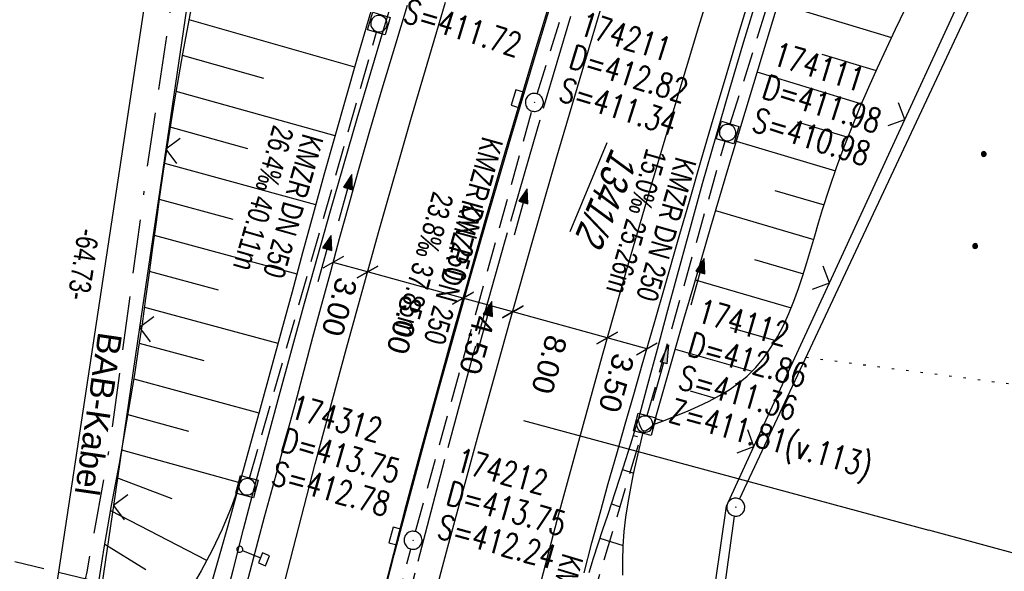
# Model space of a CAD drawing. Extents: x 508338 to 508887, y 451697 to 452490.
# Tile 16 of 37: x 508508 to 508590, y 451943 to 451989. Entities that reach past the tile are written whole.
import ezdxf

# ---------------------------------------------------------------- set-up
doc = ezdxf.new("R2010")
doc.units = 0
doc.header["$LTSCALE"] = 10
doc.header["$MEASUREMENT"] = 0
for name, pattern in [('ACAD_ISO16W100', [73, 15, -6.5, 15, -6.5, 15, -7, 1, -7]), ('ACHSE', [5.5, 4, -0.5, 0.5, -0.5]), ('AUSGEZOGEN', [0]), ('LT00', [0]), ('LT17', [0.15, 0.1, -0.05]), ('PUNKTX2_STR', [0.6, 0.1, -0.5]), ('STRICHLINIE2', [0.375, 0.25, -0.125])]:
    doc.linetypes.add(name, pattern=pattern)
doc.layers.get('0').update_dxf_attribs({"linetype": 'LT00'})
for name, color, linetype in [('--EK_FBR', 250, 'LT00'), ('--EK_Halt-Pfeil', 4, 'LT00'), ('--EK_Haltung', 7, 'STRICHLINIE2'), ('--EK_Haltung-Text', 140, 'LT00'), ('--EK_Schacht-Text', 5, 'LT00'), ('--EK_ST-93-1', 30, 'LT17'), ('--EL_DFK_AB_L', 21, 'LT00'), ('--EL_DFK_AB_P', 7, 'LT00'), ('--EL_Halt-Pfeil', 4, 'LT00'), ('--EL_Haltung', 182, 'STRICHLINIE2'), ('--EL_Haltung-Text', 182, 'LT00'), ('-AX-093', 35, 'ACHSE'), ('-GRA-40O', 11, 'Continuous'), ('ABSTAND', 8, 'LT00'), ('BAB-KABEL', 220, 'ACAD_ISO16W100'), ('BAB-KABEL_TEXT', 221, 'Continuous'), ('BEMAßUNG', 255, 'Continuous'), ('DFK_AB_FLNR', 7, 'Continuous'), ('DFK_AB_L', 21, 'LT00'), ('DFK_AB_P', 7, 'LT00'), ('DFK_NUTZUNG', 250, 'LT00'), ('DFK_NUTZUNGSGRENZE', 70, 'PUNKTX2_STR'), ('PFEIL', 140, 'AUSGEZOGEN'), ('V120_AFBR_BAB', 250, 'LT00'), ('V120_BOESCH', 250, 'LT00'), ('V120_BOSCHUNG', 250, 'LT00'), ('V120_GRABEN', 250, 'LT00'), ('V120_H_BORD', 8, 'LT00'), ('V120_KA_MULD', 182, 'LT00'), ('V120_KA_PRUF', 182, 'LT00'), ('V120_LD_MARK', 2, 'LT00'), ('V120_SCHILD_K', 1, 'LT00'), ('V120_SINKK', 182, 'LT00'), ('V120_ZAUN', 40, 'LT00')]:
    doc.layers.add(name, color=color, linetype=linetype)
doc.styles.add('Arial', font='ARIAL.TTF')
doc.styles.add('Beschrift', font='ARIAL.TTF')
doc.styles.add('Haltungsbeschriftung', font='ARIAL.TTF', dxfattribs={"width": 0.75})
doc.styles.add('schachtbeschriftung', font='romans.shx', dxfattribs={"width": 0.75, "height": 2})
doc.styles.get("Standard").update_dxf_attribs({"font": 'ARIAL.TTF'})

# ---------------------------------------------------------------- blocks, each defined once
blk = doc.blocks.new('SYMB0003')
at = {"color": 0, "linetype": 'ByBlock'}
for p, q in [((-0.015712, 0), (0.010166, 0.012015)), ((0, -0.021257), (-0.015712, 0)), ((0.010166, 0.012015), (0, -0.021257))]:
    blk.add_line(p, q, dxfattribs=at)
for points in [[(-0.031395, 0.499013), (-0.093691, 0.491144), (-0.154509, 0.475528), (-0.21289, 0.452414), (-0.267913, 0.422164), (-0.318712, 0.385257), (-0.364484, 0.342274), (-0.404509, 0.293893), (-0.438154, 0.240877), (-0.464888, 0.184062), (-0.484292, 0.124345), (-0.496058, 0.062667), (-0.5, 0)], [(-0.5, 0), (-0.496058, -0.062667), (-0.484292, -0.124345), (-0.464888, -0.184062), (-0.438154, -0.240877), (-0.404509, -0.293893), (-0.364485, -0.342274), (-0.318712, -0.385257), (-0.267914, -0.422164), (-0.21289, -0.452414), (-0.154509, -0.475529), (-0.093691, -0.491144), (-0.031395, -0.499014), (0.031395, -0.499014)], [(0.5, 0), (0.496057, 0.062667), (0.484292, 0.124345), (0.464888, 0.184062), (0.438153, 0.240877), (0.404509, 0.293893), (0.364484, 0.342274), (0.318712, 0.385257), (0.267913, 0.422164), (0.21289, 0.452414), (0.154509, 0.475528), (0.093691, 0.491144), (0.031395, 0.499013), (-0.031395, 0.499013)], [(0.031395, -0.499014), (0.093691, -0.491144), (0.154509, -0.475529), (0.21289, -0.452414), (0.267914, -0.422164), (0.318712, -0.385257), (0.364485, -0.342274), (0.404509, -0.293893), (0.438154, -0.240877), (0.464889, -0.184062), (0.484292, -0.124345), (0.496058, -0.062667), (0.5, 0)]]:
    blk.add_lwpolyline(points, dxfattribs=at)
blk = doc.blocks.new('Ackerland7')
at = {"layer": 'DFK_NUTZUNG', "color": 0, "linetype": 'ByBlock'}
for p, q in [((-4, 3.928), (-4, 3.67)), ((-3.95, 3.628), (-3.95, 3.97)), ((-3.9, 3.99), (-3.9, 3.607)), ((-3.85, 3.601), (-3.85, 3.997)), ((-3.8, 3.99), (-3.8, 3.607)), ((-3.75, 3.628), (-3.75, 3.97)), ((-3.7, 3.928), (-3.7, 3.67)), ((-3.65, 3.798), (-3.65, 3.8)), ((3.7, 3.929), (3.7, 3.671)), ((3.75, 3.629), (3.75, 3.971)), ((3.8, 3.992), (3.8, 3.608)), ((3.85, 3.602), (3.85, 3.998)), ((3.9, 3.992), (3.9, 3.608)), ((3.95, 3.629), (3.95, 3.971)), ((4, 3.929), (4, 3.671)), ((4.05, 3.799), (4.05, 3.801)), ((-7.85, 0.129), (-7.85, -0.129)), ((-7.8, -0.171), (-7.8, 0.171)), ((-7.75, 0.192), (-7.75, -0.192)), ((-7.7, -0.198), (-7.7, 0.198)), ((-7.65, 0.192), (-7.65, -0.192)), ((-7.6, -0.171), (-7.6, 0.171)), ((-7.55, 0.129), (-7.55, -0.129)), ((-7.5, -0.001), (-7.5, 0.001)), ((-0.15, 0.129), (-0.15, -0.129)), ((-0.1, -0.171), (-0.1, 0.171)), ((-0.05, 0.192), (-0.05, -0.192)), ((0, -0.198), (0, 0.198)), ((0.05, 0.192), (0.05, -0.192)), ((0.1, -0.171), (0.1, 0.171)), ((0.15, 0.129), (0.15, -0.129)), ((0.2, -0.001), (0.2, 0.001)), ((7.55, 0.129), (7.55, -0.129)), ((7.6, -0.171), (7.6, 0.171)), ((7.65, 0.192), (7.65, -0.192)), ((7.7, -0.198), (7.7, 0.198)), ((7.75, 0.192), (7.75, -0.192)), ((7.8, -0.171), (7.8, 0.171)), ((7.85, 0.129), (7.85, -0.129)), ((7.9, -0.001), (7.9, 0.001)), ((-4, -3.671), (-4, -3.929)), ((-3.95, -3.971), (-3.95, -3.629)), ((-3.9, -3.608), (-3.9, -3.992)), ((-3.85, -3.998), (-3.85, -3.602)), ((-3.8, -3.608), (-3.8, -3.992)), ((-3.75, -3.971), (-3.75, -3.629)), ((-3.7, -3.671), (-3.7, -3.929)), ((-3.65, -3.801), (-3.65, -3.799)), ((3.7, -3.671), (3.7, -3.929)), ((3.75, -3.971), (3.75, -3.629)), ((3.8, -3.608), (3.8, -3.992)), ((3.85, -3.998), (3.85, -3.602)), ((3.9, -3.608), (3.9, -3.992)), ((3.95, -3.971), (3.95, -3.629)), ((4, -3.671), (4, -3.929)), ((4.05, -3.801), (4.05, -3.799))]:
    blk.add_line(p, q, dxfattribs=at)
for points in [[(-3.65, 3.799), (-3.67, 3.886), (-3.725, 3.955), (-3.805, 3.994), (-3.894, 3.994), (-3.975, 3.955), (-4.03, 3.886), (-4.05, 3.799), (-4.03, 3.712), (-3.975, 3.642), (-3.894, 3.604), (-3.805, 3.604), (-3.725, 3.642), (-3.67, 3.712), (-3.65, 3.799)], [(4.05, 3.8), (4.03, 3.887), (3.975, 3.956), (3.894, 3.995), (3.805, 3.995), (3.725, 3.956), (3.67, 3.887), (3.65, 3.8), (3.67, 3.713), (3.725, 3.644), (3.805, 3.605), (3.894, 3.605), (3.975, 3.644), (4.03, 3.713), (4.05, 3.8)], [(-7.5, 0), (-7.52, 0.087), (-7.575, 0.156), (-7.655, 0.195), (-7.744, 0.195), (-7.825, 0.156), (-7.88, 0.087), (-7.9, 0)], [(0.2, 0), (0.18, 0.087), (0.125, 0.156), (0.045, 0.195), (-0.044, 0.195), (-0.125, 0.156), (-0.18, 0.087), (-0.2, 0)], [(-0.2, 0), (-0.18, -0.087), (-0.125, -0.156), (-0.044, -0.195), (0.045, -0.195), (0.125, -0.156), (0.18, -0.087), (0.2, 0)], [(7.9, 0), (7.88, 0.087), (7.825, 0.156), (7.744, 0.195), (7.655, 0.195), (7.575, 0.156), (7.52, 0.087), (7.5, 0)], [(7.5, 0), (7.52, -0.087), (7.575, -0.156), (7.655, -0.195), (7.744, -0.195), (7.825, -0.156), (7.88, -0.087), (7.9, 0)], [(-7.9, 0), (-7.88, -0.087), (-7.825, -0.156), (-7.744, -0.195), (-7.655, -0.195), (-7.575, -0.156), (-7.52, -0.087), (-7.5, 0)], [(-3.65, -3.8), (-3.67, -3.713), (-3.725, -3.644), (-3.805, -3.605), (-3.894, -3.605), (-3.975, -3.644), (-4.03, -3.713), (-4.05, -3.8), (-4.03, -3.887), (-3.975, -3.956), (-3.894, -3.995), (-3.805, -3.995), (-3.725, -3.956), (-3.67, -3.887), (-3.65, -3.8)], [(4.05, -3.8), (4.03, -3.713), (3.975, -3.644), (3.894, -3.605), (3.805, -3.605), (3.725, -3.644), (3.67, -3.713), (3.65, -3.8), (3.67, -3.887), (3.725, -3.956), (3.805, -3.995), (3.894, -3.995), (3.975, -3.956), (4.03, -3.887), (4.05, -3.8)]]:
    blk.add_lwpolyline(points, dxfattribs=at)
blk = doc.blocks.new('SYMB1263')
at = {"color": 0, "linetype": 'ByBlock'}
for p, q in [((0.014231, 0.098982), (-0.014231, 0.098982)), ((-0.014231, -0.098982), (0.014232, -0.098982))]:
    blk.add_line(p, q, dxfattribs=at)
for points in [[(0, 0.1), (0, 0.75), (0.18, 0.75), (0.18, 1), (-0.18, 1), (-0.18, 0.75), (0, 0.75)], [(-0.014231, 0.098982), (-0.041542, 0.090963), (-0.065486, 0.075575), (-0.084125, 0.054064), (-0.095949, 0.028173), (-0.1, 0)], [(-0.1, 0), (-0.095949, -0.028173), (-0.084125, -0.054064), (-0.065486, -0.075575), (-0.041541, -0.090963), (-0.014231, -0.098982)], [(0.1, 0), (0.095949, 0.028173), (0.084125, 0.054064), (0.065486, 0.075575), (0.041541, 0.090963), (0.014231, 0.098982)], [(0.014232, -0.098982), (0.041542, -0.090963), (0.065486, -0.075575), (0.084125, -0.054064), (0.095949, -0.028173), (0.1, 0)]]:
    blk.add_lwpolyline(points, dxfattribs=at)
blk = doc.blocks.new('SYMB0024')
at = {"color": 0, "linetype": 'ByBlock'}
for p, q in [((-0.5, 0.5), (0, 0)), ((0, 0), (0.5, 0.5))]:
    blk.add_line(p, q, dxfattribs=at)
blk = doc.blocks.new('Pfreil3')
at = {"layer": 'PFEIL'}
blk.add_hatch(color=256, dxfattribs=at).paths.add_polyline_path([(-1.549, 0.273), (-1.549, -0.273), (0, 0)])
for p, q in [((-1.549, 0), (-4.831, 0)), ((-1.549, -0.273), (-1.549, 0.273)), ((-1.549, 0.273), (0, 0)), ((0, 0), (-1.549, -0.273))]:
    blk.add_line(p, q, dxfattribs=at)
blk = doc.blocks.new('SYMB0652')
at = {"color": 0, "linetype": 'ByBlock'}
blk.add_lwpolyline([(-0.15, -0.075), (0.15, -0.075), (0.15, 0.075), (-0.15, 0.075), (-0.15, -0.075)], dxfattribs=at)
blk = doc.blocks.new('SYMB1210')
at = {"color": 0, "linetype": 'ByBlock'}
blk.add_line((0.018815, -0.179014), (0.055623, -0.17119), dxfattribs=at)
for points in [[(-0.2, -0.2), (-0.2, 0.2), (0.2, 0.2), (0.2, -0.2), (-0.2, -0.2)], [(0.018815, 0.179014), (-0.018815, 0.179014), (-0.055623, 0.17119), (-0.09, 0.155885), (-0.120444, 0.133766), (-0.145623, 0.105801), (-0.164438, 0.073213), (-0.176067, 0.037424), (-0.18, 0)], [(-0.18, 0), (-0.176067, -0.037424), (-0.164438, -0.073213), (-0.145623, -0.105801), (-0.120444, -0.133766), (-0.09, -0.155885), (-0.055623, -0.17119), (-0.018815, -0.179014), (0.018815, -0.179014)], [(0.18, 0), (0.176067, 0.037424), (0.164438, 0.073213), (0.145623, 0.105801), (0.120444, 0.133766), (0.09, 0.155885), (0.055623, 0.17119), (0.018815, 0.179014)], [(0.055623, -0.17119), (0.09, -0.155885), (0.120444, -0.133766), (0.145623, -0.105801), (0.164438, -0.073213), (0.176067, -0.037424), (0.18, 0)]]:
    blk.add_lwpolyline(points, dxfattribs=at)
blk = doc.blocks.new('_Oblique')
at = {"color": 0, "linetype": 'ByBlock', "lineweight": -2}
blk.add_line((-0.5, -0.5), (0.5, 0.5), dxfattribs=at)
blk = doc.blocks.new('SYMB0070')
at = {"color": 0, "linetype": 'ByBlock'}
for p, q in [((-0.5, 0), (0.2, 0)), ((0.5, 0), (0.2, 0.1)), ((0.2, 0.1), (0.2, 0)), ((0.468, 0), (0.21, 0.086)), ((0.21, 0.086), (0.21, -0.086)), ((0.21, -0.086), (0.468, 0)), ((0.22, -0.072), (0.437, 0)), ((0.23, -0.058), (0.405, 0)), ((0.24, -0.045), (0.374, 0)), ((0.342, 0), (0.25, 0.031)), ((0.25, 0.031), (0.25, -0.031)), ((0.25, -0.031), (0.342, 0)), ((0.26, -0.017), (0.31, 0)), ((0.27, -0.003), (0.279, 0))]:
    blk.add_line(p, q, dxfattribs=at)
for points in [[(0.2, 0), (0.2, -0.1), (0.5, 0)], [(0.437, 0), (0.22, 0.072), (0.22, -0.072)], [(0.405, 0), (0.23, 0.058), (0.23, -0.058)], [(0.374, 0), (0.24, 0.045), (0.24, -0.045)], [(0.31, 0), (0.26, 0.017), (0.26, -0.017)], [(0.279, 0), (0.27, 0.003), (0.27, -0.003)]]:
    blk.add_lwpolyline(points, dxfattribs=at)

msp = doc.modelspace()

# ---------------------------------------------------------------- linework, layer by layer
at = {"layer": '--EK_FBR'}
for points in [[(508554.746, 451942.516), (508555.403, 451945.003), (508556.076, 451947.484), (508556.763, 451949.959), (508557.46, 451952.43), (508558.165, 451954.899), (508558.875, 451957.367), (508559.586, 451959.835), (508560.567, 451963.243), (508561.548, 451966.653), (508562.53, 451970.065), (508563.516, 451973.477), (508564.506, 451976.888), (508565.502, 451980.299), (508566.506, 451983.707), (508567.52, 451987.112), (508568.926, 451991.769)], [(508526.549, 451941.188), (508527.077, 451943.188), (508527.612, 451945.185), (508528.153, 451947.182), (508528.696, 451949.178), (508529.239, 451951.174), (508529.979, 451953.915), (508530.714, 451956.657), (508531.446, 451959.4), (508532.179, 451962.142), (508532.913, 451964.883), (508533.652, 451967.624), (508534.398, 451970.362), (508535.154, 451973.098), (508535.92, 451975.83), (508536.922, 451979.328), (508537.944, 451982.819), (508538.984, 451986.306), (508540.039, 451989.788)]]:
    msp.add_lwpolyline(points, dxfattribs=at)
at = {"layer": '--EK_FBR', "color": 2}
for points in [[(508552.166, 451991.001), (508550.728, 451986.24), (508549.308, 451981.473), (508547.907, 451976.701), (508546.522, 451971.924), (508545.138, 451967.085), (508543.772, 451962.241), (508542.426, 451957.391), (508541.102, 451952.535), (508539.801, 451947.673), (508538.646, 451943.269), (508537.514, 451938.859), (508536.405, 451934.444), (508535.321, 451930.022), (508534.703, 451927.449), (508534.092, 451924.875), (508533.487, 451922.299), (508532.885, 451919.723), (508532.285, 451917.146)], [(508542.156, 451939.975), (508543.417, 451944.674), (508544.687, 451949.371), (508545.968, 451954.064), (508547.262, 451958.754), (508548.568, 451963.441), (508550.483, 451970.212), (508552.428, 451976.973), (508554.406, 451983.726), (508556.418, 451990.469)]]:
    msp.add_lwpolyline(points, dxfattribs=at)
at = {"layer": '--EK_Haltung'}
for p, q in [((508550.831, 451982.417), (508563.052, 452021.302)), ((508566.916, 451979.902), (508578.334, 452016.219)), ((508526.899, 451950.4), (508537.463, 451987.54)), ((508540.708, 451945.945), (508550.406, 451980.978)), ((508559.994, 451955.611), (508566.486, 451978.464)), ((508551.047, 451925.622), (508559.574, 451954.172)), ((508533.444, 451917.83), (508540.321, 451944.495))]:
    msp.add_line(p, q, dxfattribs=at)
at = {"layer": '--EK_ST-93-1', "ltscale": 2.5}
msp.add_line((508538.916, 451935.716), (508500.068, 451945.214), dxfattribs=at)
at = {"layer": '--EL_DFK_AB_L'}
for p, q in [((508567.689, 451948.658), (508608.872, 452036.5)), ((508509.793, 451934.44), (508519.248, 451996.958)), ((508562.573, 451913.122), (508567.268, 451947.236))]:
    msp.add_line(p, q, dxfattribs=at)
at = {"layer": '--EL_Haltung'}
for p, q in [((508550.831, 451982.417), (508563.052, 452021.302)), ((508566.916, 451979.902), (508578.334, 452016.219)), ((508526.899, 451950.4), (508537.463, 451987.54)), ((508540.708, 451945.945), (508550.406, 451980.978)), ((508559.994, 451955.611), (508566.486, 451978.464)), ((508551.047, 451925.622), (508559.574, 451954.172)), ((508533.444, 451917.83), (508540.321, 451944.495))]:
    msp.add_line(p, q, dxfattribs=at)
at = {"layer": '-AX-093', "ltscale": 0.2}
msp.add_lwpolyline([(508553.617, 451988.853), (508550.829, 451979.473), (508548.119, 451970.07), (508545.485, 451960.646), (508542.928, 451951.2), (508540.449, 451941.733), (508538.047, 451932.247), (508535.723, 451922.741), (508533.477, 451913.217), (508531.308, 451903.675), (508529.218, 451894.115), (508527.206, 451884.538), (508525.272, 451874.945), (508523.417, 451865.337), (508521.64, 451855.714), (508519.942, 451846.077), (508518.323, 451836.426), (508516.783, 451826.762), (508515.322, 451817.086)], dxfattribs=at)
at = {"layer": '-GRA-40O'}
for p in [(508549.711, 451955.207), (508622.094, 451935.568)]:
    msp.add_line(p, (508583.441, 451946.055), dxfattribs=at)
at = {"layer": 'BAB-KABEL', "ltscale": 0.03, "flags": 128}
msp.add_lwpolyline([(508761.28, 452432.606), (508758.419, 452428.428), (508739.68, 452403.76), (508729.292, 452388.818), (508718.54, 452373.233), (508703.599, 452351.252), (508691.191, 452332.568), (508683.269, 452321.197), (508665.145, 452295.518), (508650.311, 452273.797), (508640.27, 452255.934), (508627.098, 452232.209), (508605.23, 452190.541), (508599.472, 452179.579), (508592.749, 452167.391), (508583.651, 452148.788), (508573.765, 452130.582), (508563.425, 452108.449), (508560.447, 452102.665), (508549.765, 452082.181), (508542.414, 452068.716), (508539.087, 452057.314), (508533.483, 452037.156), (508524.028, 452005.818), (508520.877, 451993.356), (508518.427, 451976.743), (508515.272, 451953.251), (508513.346, 451942.584), (508511.857, 451935.865), (508509.56, 451928.87), (508504.088, 451903.888), (508497.962, 451875.101), (508486.027, 451837.964), (508485.698, 451831.624), (508478.836, 451792.344), (508487.53, 451759.381), (508487.306, 451756.485), (508479.92, 451748.176)], dxfattribs=at)
at = {"layer": 'BEMAßUNG'}
for p, q in [((508536.717, 451967.58), (508533.852, 451968.371)), ((508544.665, 451965.387), (508536.718, 451967.581)), ((508548.804, 451964.251), (508544.666, 451965.393)), ((508556.68, 451962.083), (508548.805, 451964.257)), ((508559.982, 451961.172), (508556.68, 451962.083))]:
    msp.add_line(p, q, dxfattribs=at)
at = {"layer": 'DFK_AB_L'}
for p, q in [((508567.689, 451948.658), (508608.872, 452036.5)), ((508509.793, 451934.44), (508519.248, 451996.958)), ((508562.573, 451913.122), (508567.268, 451947.236))]:
    msp.add_line(p, q, dxfattribs=at)
at = {"layer": 'DFK_NUTZUNGSGRENZE', "ltscale": 0.2}
msp.add_line((508573.23, 451960.469), (508600.66, 451956.909), dxfattribs=at)
at = {"layer": 'V120_AFBR_BAB'}
for points in [[(508554.746, 451942.516), (508555.403, 451945.003), (508556.076, 451947.484), (508556.763, 451949.959), (508557.46, 451952.43), (508558.165, 451954.899), (508558.875, 451957.367), (508559.586, 451959.835), (508560.567, 451963.243), (508561.548, 451966.653), (508562.53, 451970.065), (508563.516, 451973.477), (508564.506, 451976.888), (508565.502, 451980.299), (508566.506, 451983.707), (508567.52, 451987.112), (508568.926, 451991.769)], [(508526.549, 451941.188), (508527.077, 451943.188), (508527.612, 451945.185), (508528.153, 451947.182), (508528.696, 451949.178), (508529.239, 451951.174), (508529.979, 451953.915), (508530.714, 451956.657), (508531.446, 451959.4), (508532.179, 451962.142), (508532.913, 451964.883), (508533.652, 451967.624), (508534.398, 451970.362), (508535.154, 451973.098), (508535.92, 451975.83), (508536.922, 451979.328), (508537.944, 451982.819), (508538.984, 451986.306), (508540.039, 451989.788)]]:
    msp.add_lwpolyline(points, dxfattribs=at)
at = {"layer": 'V120_AFBR_BAB', "color": 0}
for points in [[(508552.166, 451991.001), (508550.728, 451986.24), (508549.308, 451981.473), (508547.907, 451976.701), (508546.522, 451971.924), (508545.138, 451967.085), (508543.772, 451962.241), (508542.426, 451957.391), (508541.102, 451952.535), (508539.801, 451947.673), (508538.646, 451943.269), (508537.514, 451938.859), (508536.405, 451934.444), (508535.321, 451930.022), (508534.703, 451927.449), (508534.092, 451924.875), (508533.487, 451922.299), (508532.885, 451919.723), (508532.285, 451917.146)], [(508542.156, 451939.975), (508543.417, 451944.674), (508544.687, 451949.371), (508545.968, 451954.064), (508547.262, 451958.754), (508548.568, 451963.441), (508550.483, 451970.212), (508552.428, 451976.973), (508554.406, 451983.726), (508556.418, 451990.469)]]:
    msp.add_lwpolyline(points, dxfattribs=at)
at = {"layer": 'V120_BOESCH'}
for points in [[(508514.253, 451941.059), (508514.516, 451942.826), (508514.801, 451944.59), (508515.102, 451946.352), (508515.415, 451948.112), (508515.736, 451949.871), (508516.059, 451951.63), (508516.38, 451953.389), (508516.695, 451955.15), (508516.998, 451956.912), (508517.342, 451959.024), (508517.667, 451961.138), (508517.977, 451963.255), (508518.276, 451965.374), (508518.568, 451967.494), (508518.856, 451969.614), (508519.146, 451971.734), (508519.44, 451973.854), (508519.743, 451975.972), (508520.059, 451978.089), (508520.673, 451981.924), (508521.343, 451985.751), (508522.07, 451989.566)], [(508560.531, 451954.876), (508561.483, 451955.238), (508562.429, 451955.607), (508563.361, 451955.988), (508564.274, 451956.388), (508565.16, 451956.814), (508566.013, 451957.272), (508566.827, 451957.768), (508567.594, 451958.309), (508568.309, 451958.9), (508569.04, 451959.628), (508569.703, 451960.42), (508570.304, 451961.272), (508570.85, 451962.177), (508571.346, 451963.129), (508571.798, 451964.121), (508572.214, 451965.148), (508572.598, 451966.203), (508572.958, 451967.28), (508573.299, 451968.372), (508573.627, 451969.474), (508573.95, 451970.578), (508574.271, 451971.68), (508574.599, 451972.773), (508575.167, 451974.551), (508575.767, 451976.291), (508576.396, 451977.997), (508577.052, 451979.676), (508577.734, 451981.33), (508578.44, 451982.966), (508579.168, 451984.587), (508579.915, 451986.199), (508580.68, 451987.805), (508581.511, 451989.514)], [(508555.162, 451942.525), (508555.532, 451943.724), (508555.918, 451944.918), (508556.313, 451946.11), (508556.709, 451947.302), (508557.359, 451949.284), (508557.998, 451951.269), (508558.63, 451953.255), (508559.259, 451955.243)], [(508557.982, 451942.317), (508557.961, 451943.531), (508558, 451944.741), (508558.093, 451945.947), (508558.234, 451947.151), (508558.415, 451948.352), (508558.629, 451949.551), (508558.871, 451950.749), (508559.133, 451951.945), (508559.409, 451953.141), (508559.691, 451954.336)], [(508526.04, 451949.776), (508525.365, 451947.952), (508524.612, 451946.159), (508523.782, 451944.401), (508522.877, 451942.679), (508521.9, 451940.998), (508520.85, 451939.361), (508519.731, 451937.771), (508518.545, 451936.23), (508517.293, 451934.741), (508515.979, 451933.308), (508514.604, 451931.933), (508513.171, 451930.619)]]:
    msp.add_lwpolyline(points, dxfattribs=at)
at = {"layer": 'V120_BOSCHUNG'}
for p, q in [((508570.878, 451989.977), (508580.34, 451987.096)), ((508535.649, 451984.637), (508521.879, 451988.588)), ((508528.073, 451983.69), (508521.318, 451985.614)), ((508574.533, 451985.728), (508579.06, 451984.35)), ((508569.137, 451984.235), (508577.842, 451981.585)), ((508534.022, 451978.903), (508520.79, 451982.618)), ((508526.759, 451977.826), (508520.298, 451979.627)), ((508572.488, 451980.079), (508576.708, 451978.807)), ((508567.403, 451978.465), (508575.664, 451976)), ((508532.429, 451973.159), (508519.837, 451976.614)), ((508570.632, 451974.371), (508574.721, 451973.163)), ((508525.523, 451971.943), (508519.406, 451973.608)), ((508565.692, 451972.702), (508573.865, 451970.288)), ((508530.855, 451967.396), (508518.991, 451970.599)), ((508568.923, 451968.619), (508573.001, 451967.415)), ((508524.325, 451966.051), (508518.582, 451967.602)), ((508564.001, 451966.933), (508571.996, 451964.596)), ((508529.282, 451961.606), (508518.168, 451964.606)), ((508566.917, 451962.953), (508570.672, 451961.868)), ((508523.116, 451960.163), (508517.738, 451961.615)), ((508562.328, 451961.146), (508568.739, 451959.312)), ((508527.702, 451955.804), (508517.282, 451958.644)), ((508563.578, 451957.668), (508565.655, 451957.074)), ((508521.846, 451954.291), (508516.788, 451955.683)), ((508560.675, 451955.378), (508561.346, 451955.186)), ((508558.857, 451953.965), (508559.205, 451953.858)), ((508526.101, 451949.996), (508516.26, 451952.729)), ((508557.953, 451951.112), (508558.885, 451950.812)), ((508520.469, 451948.668), (508515.836, 451950.417)), ((508523.337, 451943.533), (508515.338, 451947.684)), ((508557.028, 451948.261), (508557.68, 451948.047)), ((508556.07, 451945.402), (508558.004, 451944.799)), ((508518.265, 451942.756), (508514.847, 451944.865))]:
    msp.add_line(p, q, dxfattribs=at)
at = {"layer": 'V120_GRABEN'}
for points in [[(508522.911, 451932.531), (508523.78, 451935.935), (508524.651, 451939.339), (508525.525, 451942.741), (508526.406, 451946.142), (508527.295, 451949.541), (508529.356, 451957.267), (508531.47, 451964.979), (508533.636, 451972.676), (508535.855, 451980.358), (508538.127, 451988.025), (508539.765, 451993.436)], [(508521.347, 451933.235), (508522.293, 451936.541), (508523.238, 451939.847), (508524.179, 451943.155), (508525.113, 451946.464), (508526.04, 451949.776), (508526.934, 451953.008), (508527.822, 451956.242), (508528.704, 451959.478), (508529.583, 451962.714), (508530.462, 451965.95), (508531.342, 451969.186), (508532.227, 451972.421), (508533.117, 451975.654), (508534.017, 451978.884), (508534.927, 451982.111), (508535.85, 451985.335), (508536.789, 451988.554), (508537.916, 451992.337)], [(508569.222, 451990.666), (508568.026, 451986.739), (508566.856, 451982.804), (508565.71, 451978.861), (508564.586, 451974.912), (508563.483, 451970.957), (508562.398, 451966.998), (508561.605, 451964.061), (508560.819, 451961.123), (508560.038, 451958.183), (508559.259, 451955.243)], [(508571.011, 451990.414), (508569.561, 451985.64), (508568.121, 451980.862), (508566.693, 451976.081), (508565.278, 451971.297), (508563.877, 451966.508), (508563.035, 451963.602), (508562.198, 451960.694), (508561.364, 451957.785), (508560.531, 451954.876)], [(508559.259, 451955.243), (508559.343, 451954.931), (508559.436, 451954.653), (508559.549, 451954.443), (508559.691, 451954.336), (508559.867, 451954.353), (508560.073, 451954.471), (508560.297, 451954.657), (508560.531, 451954.876)]]:
    msp.add_lwpolyline(points, dxfattribs=at)
at = {"layer": 'V120_H_BORD'}
msp.add_lwpolyline([(508532.016, 451915.524), (508532.687, 451918.42), (508533.359, 451921.315), (508534.037, 451924.209), (508534.721, 451927.101), (508535.415, 451929.991), (508536.564, 451934.675), (508537.742, 451939.351), (508538.948, 451944.021), (508540.178, 451948.684), (508541.433, 451953.341), (508542.709, 451957.992), (508544.006, 451962.638), (508545.322, 451967.278), (508546.655, 451971.914), (508548.648, 451978.737), (508550.676, 451985.549), (508552.738, 451992.35)], dxfattribs=at)
at = {"layer": 'V120_LD_MARK', "color": 0}
for points in [[(508566.775, 451996.116), (508564.266, 451988.006), (508562.204, 451981.178), (508560.183, 451974.337), (508558.201, 451967.484), (508556.26, 451960.62), (508554.356, 451953.745), (508552.49, 451946.86), (508550.66, 451939.966), (508548.866, 451933.062), (508547.97, 451929.559), (508547.084, 451926.054), (508546.209, 451922.546), (508545.346, 451919.035), (508543.614, 451911.818), (508541.936, 451904.588), (508540.311, 451897.345), (508538.737, 451890.089)], [(508504.647, 451816.298), (508506.104, 451825.962), (508507.641, 451835.614), (508509.257, 451845.253), (508510.949, 451854.879), (508512.719, 451864.492), (508514.565, 451874.09), (508516.486, 451883.672), (508518.482, 451893.239), (508520.601, 451903.01), (508522.797, 451912.763), (508525.072, 451922.497), (508527.425, 451932.212), (508529.857, 451941.907), (508532.367, 451951.582), (508534.957, 451961.235), (508537.627, 451970.866), (508540.377, 451980.474), (508543.206, 451990.059)]]:
    msp.add_lwpolyline(points, dxfattribs=at)
at = {"layer": 'V120_ZAUN'}
for p, q in [((508581.444, 451980.277), (508587.726, 451993.899)), ((508522.111, 451992.635), (508519.93, 451977.794)), ((508575.162, 451966.656), (508581.444, 451980.277)), ((508519.93, 451977.794), (508517.75, 451962.954)), ((508568.881, 451953.035), (508575.162, 451966.656)), ((508517.75, 451962.954), (508515.569, 451948.113)), ((508515.569, 451948.113), (508513.389, 451933.272))]:
    msp.add_line(p, q, dxfattribs=at)
msp.add_lwpolyline([(508565.253, 451938.632), (508566.59, 451948.067), (508568.881, 451953.035)], dxfattribs=at)

# ---------------------------------------------------------------- block references
at = {"layer": '--EK_Halt-Pfeil', "yscale": 4, "zscale": 4}
for p, xscale, rotation in [((508533.143, 451968.696), 4.000000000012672, 74.12321000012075), ((508564.202, 451966.764), 4.000000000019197, 74.14103999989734), ((508546.521, 451963.195), 4.000000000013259, 74.52856999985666)]:
    msp.add_blockref('SYMB0070', p, dxfattribs=dict(at, xscale=xscale, rotation=rotation))
at = {"layer": '--EL_DFK_AB_P', "xscale": 1.500000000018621, "yscale": 1.5, "zscale": 1.5, "rotation": 264.7377099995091}
msp.add_blockref('SYMB0003', (508567.37, 451947.98), dxfattribs=at)
at = {"layer": '--EL_Halt-Pfeil', "yscale": 4, "zscale": 4}
for p, xscale, rotation in [((508534.874, 451973.761), 4.000000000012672, 74.12321000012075), ((508549.478, 451972.585), 4.000000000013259, 74.52856999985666), ((508564.202, 451966.764), 4.000000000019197, 74.14103999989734)]:
    msp.add_blockref('SYMB0070', p, dxfattribs=dict(at, xscale=xscale, rotation=rotation))
at = {"layer": 'BEMAßUNG', "xscale": 1.4, "yscale": 1.4, "zscale": 1.4}
for p, rotation in [((508533.852, 451968.371), 164.5700222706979), ((508536.717, 451967.58), 344.5700222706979), ((508536.718, 451967.581), 164.5700222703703), ((508544.665, 451965.387), 344.5700222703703), ((508544.666, 451965.393), 164.5700222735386), ((508548.804, 451964.251), 344.5700222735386), ((508548.805, 451964.257), 164.5700222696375), ((508556.68, 451962.083), 164.5700222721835), ((508556.68, 451962.083), 344.5700222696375), ((508559.982, 451961.172), 344.5700222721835)]:
    msp.add_blockref('_Oblique', p, dxfattribs=dict(at, rotation=rotation))
at = {"layer": 'DFK_AB_P', "xscale": 1.500000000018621, "yscale": 1.5, "zscale": 1.5, "rotation": 264.7377099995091}
msp.add_blockref('SYMB0003', (508567.37, 451947.98), dxfattribs=at)
at = {"layer": 'DFK_NUTZUNG', "rotation": 264.7376999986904}
msp.add_blockref('Ackerland7', (508591.445, 451973.22), dxfattribs=at)
at = {"layer": 'PFEIL', "rotation": 74.28045295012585}
msp.add_blockref('Pfreil3', (508561.781, 451961.499), dxfattribs=at)
at = {"layer": 'V120_KA_MULD', "zscale": 3.8}
for p, xscale, yscale, rotation in [((508537.668, 451988.263), 3.800000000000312, 3.800000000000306, 253.4947543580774), ((508566.691, 451979.187), 3.799999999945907, 3.80000000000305, 73.79159629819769), ((508559.789, 451954.891), 3.800000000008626, 3.800000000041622, 75.15867145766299), ((508526.694, 451949.679), 3.79999999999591, 3.79999999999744, 255.3416983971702)]:
    msp.add_blockref('SYMB1210', p, dxfattribs=dict(at, xscale=xscale, yscale=yscale, rotation=rotation))
at = {"layer": 'V120_KA_PRUF', "xscale": 1.5, "yscale": 1.5, "zscale": 1.5, "rotation": 247.428}
for p in [(508550.606, 451981.701), (508540.508, 451945.223)]:
    msp.add_blockref('SYMB0003', p, dxfattribs=at)
at = {"layer": 'V120_SCHILD_K', "xscale": 2.5, "yscale": 2.5, "zscale": 2.5, "rotation": 247.428}
msp.add_blockref('SYMB1263', (508526.083, 451944.475), dxfattribs=at)
at = {"layer": 'V120_SINKK', "zscale": 4.5}
for p, xscale, yscale, rotation in [((508549.191, 451982.01), 4.499999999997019, 4.499999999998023, 253.632033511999), ((508538.999, 451945.586), 4.500000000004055, 4.500000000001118, 255.3071148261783)]:
    msp.add_blockref('SYMB0652', p, dxfattribs=dict(at, xscale=xscale, yscale=yscale, rotation=rotation))
at = {"layer": 'V120_ZAUN', "xscale": 2.1, "yscale": 2.1, "zscale": 2.1}
for p, rotation in [((508581.444, 451980.277), 65.2418), ((508519.93, 451977.794), 261.6423599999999), ((508575.162, 451966.656), 65.2418), ((508517.75, 451962.954), 261.6423599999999), ((508568.881, 451953.035), 65.2418), ((508515.569, 451948.113), 261.6423599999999)]:
    msp.add_blockref('SYMB0024', p, dxfattribs=dict(at, rotation=rotation))

# ---------------------------------------------------------------- texts
at = {"layer": '--EK_Haltung-Text', "style": 'Haltungsbeschriftung', "width": 0.75}
for s, rotation, p in [('26.4‰ 40.11m', -105.87679, (508528.882, 451979.888)), ('KMZR DN 250', -105.87679, (508531.344, 451979.188)), ('15.0‰ 25.26m', -105.85896, (508559.938, 451977.957)), ('KMZR DN 250', -105.85896, (508562.4, 451977.257)), ('23.8‰ 37.85m', -105.47143, (508542.181, 451974.358)), ('KMZR DN 250', -105.47143, (508544.648, 451973.675))]:
    msp.add_text(s, height=1.8, rotation=rotation, dxfattribs=at).set_placement(p)
at = {"layer": '--EK_Schacht-Text', "style": 'schachtbeschriftung', "width": 0.75}
for s, rotation, p in [('S=411.72', -17.45353, (508539.562, 451988.454)), ('174211', -17.44669, (508554.227, 451987.388)), ('D=412.82', -17.44669, (508553.364, 451984.64)), ('174111', -17.45353, (508570.313, 451984.873)), ('S=411.34', -17.44669, (508552.501, 451981.893)), ('D=411.98', -17.45353, (508569.449, 451982.125)), ('S=410.98', -17.45353, (508568.585, 451979.378)), ('174112', -15.85897, (508564.038, 451963.444)), ('D=412.86', -15.85897, (508563.251, 451960.673)), ('S=411.36', -15.85897, (508562.464, 451957.903)), ('174312', -15.8768, (508530.158, 451955.461)), ('Z=411.81(v.113)', -15.85897, (508561.677, 451955.133)), ('D=413.75', -15.8768, (508529.37, 451952.691)), ('174212', -15.47143, (508543.931, 451951.03)), ('S=412.78', -15.8768, (508528.582, 451949.921)), ('D=413.75', -15.47143, (508543.163, 451948.254)), ('S=412.24', -15.47143, (508542.394, 451945.479))]:
    msp.add_text(s, height=2, rotation=rotation, dxfattribs=at).set_placement(p)
at = {"layer": '--EL_Haltung-Text', "style": 'Haltungsbeschriftung', "width": 0.75}
for rotation, p in [(-105.87679, (508531.344, 451979.188)), (-105.47143, (508546.294, 451978.939)), (-105.85896, (508562.4, 451977.257)), (-106.62846, (508552.988, 451944.23))]:
    msp.add_text('KMZR DN 250', height=1.8, rotation=rotation, dxfattribs=at).set_placement(p)
at = {"layer": 'ABSTAND', "width": 0.75}
msp.add_text(' -64.73-', height=1.8, rotation=-98.60043, dxfattribs=at).set_placement((508512.711, 451971.798))
at = {"layer": 'BAB-KABEL_TEXT', "insert": (508513.296, 451955.891), "char_height": 2, "attachment_point": 8, "rotation": 261.67106, "style": 'Beschrift'}
msp.add_mtext('BAB-Kabel', dxfattribs=at)
at = {"layer": 'BEMAßUNG', "char_height": 1.8, "attachment_point": 5, "rotation": 254.57002, "style": 'Arial'}
for s, insert in [('\\A1;3.00', (508534.371, 451964.665)), ('\\A1;8.00', (508539.779, 451963.174)), ('\\A1;4.50', (508545.818, 451961.48)), ('\\A1;8.00', (508551.836, 451959.863)), ('\\A1;3.50', (508557.426, 451958.322))]:
    msp.add_mtext(s, dxfattribs=dict(at, insert=insert))
at = {"layer": 'DFK_AB_FLNR', "oblique": 13.754, "width": 0.75}
msp.add_text('%%U1341/2', height=2.5, rotation=247.428, dxfattribs=at).set_placement((508557.058, 451978.014))

doc.saveas('drawing.dxf')
